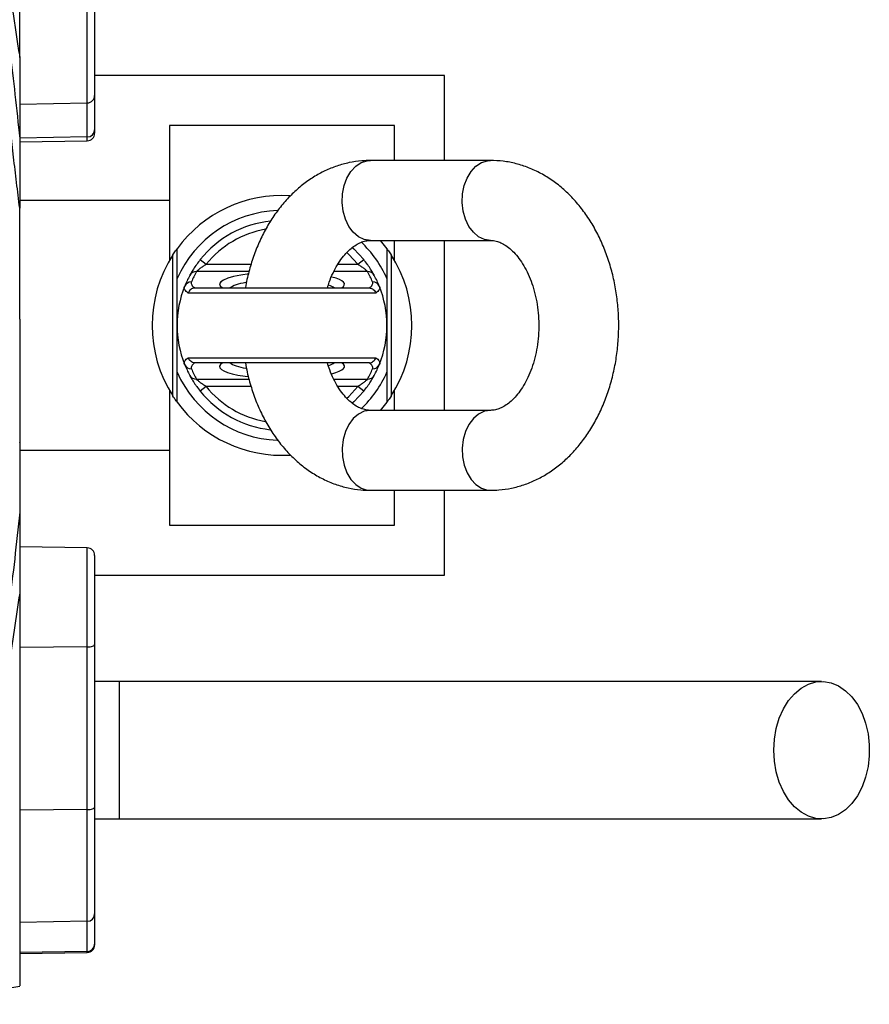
# Model space of a CAD drawing. Header units: millimetres. Extents: x 10 to 1929, y 9 to 917.
# Tile 8 of 9: x 1759 to 1929, y 392 to 589. Entities that reach past the tile are written whole.
import ezdxf

# ---------------------------------------------------------------- set-up
doc = ezdxf.new("R2010")
doc.units = ezdxf.units.MM

msp = doc.modelspace()

# ---------------------------------------------------------------- linework, layer by layer
at = {"color": 8, "linetype": 'Continuous', "lineweight": 25}
for p, q in [((1772.55, 572.64), (1772.55, 592.46)), ((1772.55, 565.83), (1772.55, 572.64)), ((1772.55, 565.07), (1772.55, 565.83)), ((1796.34, 540.35), (1805.35, 540.35)), ((1822.71, 540.35), (1826.7, 540.35)), ((1804.9, 538.88), (1794.38, 538.88)), ((1828.66, 538.88), (1821.9, 538.88)), ((1794.38, 517.35), (1804.93, 517.35)), ((1821.88, 517.35), (1828.66, 517.35)), ((1805.32, 515.88), (1796.34, 515.88)), ((1826.7, 515.88), (1822.69, 515.88)), ((1772.55, 463.78), (1772.55, 483.59)), ((1772.55, 402.64), (1772.55, 402.87))]:
    msp.add_line(p, q, dxfattribs=at)
at = {"color": 7, "linetype": 'Continuous', "lineweight": 25}
for p, q in [((1774.02, 591.94), (1774.02, 574.14)), ((1844.02, 578.12), (1774.02, 578.12)), ((1844.02, 561.12), (1844.02, 578.12)), ((1774.02, 574.14), (1774.02, 567.25)), ((1759.02, 572.41), (1772.55, 572.64)), ((1834.02, 568.12), (1789.02, 568.12)), ((1789.02, 568.12), (1789.02, 541.15)), ((1834.02, 561.12), (1834.02, 568.12)), ((1772.55, 565.83), (1759.02, 565.61)), ((1774.02, 567.25), (1774.02, 566.57)), ((1759.02, 564.83), (1772.55, 565.07)), ((1853.24, 561.12), (1829.2, 561.12)), ((1789.02, 553.12), (1759.02, 553.12)), ((1829.2, 545.12), (1853.24, 545.12)), ((1831.19, 545.12), (1832.52, 543.45)), ((1834.02, 541.15), (1834.02, 545.12)), ((1844.02, 511.12), (1844.02, 545.12)), ((1789.69, 513.99), (1789.69, 542.24)), ((1833.35, 542.24), (1833.35, 513.99)), ((1795.17, 541.29), (1796.34, 540.35)), ((1826.7, 540.35), (1827.87, 541.29)), ((1790.52, 528.12), (1790.52, 537.5)), ((1832.52, 537.5), (1832.52, 528.12)), ((1830.29, 534.58), (1792.75, 534.58)), ((1794.14, 535.62), (1828.9, 535.62)), ((1790.52, 518.74), (1790.52, 528.12)), ((1832.52, 528.12), (1832.52, 518.74)), ((1792.75, 521.66), (1830.29, 521.66)), ((1828.9, 520.62), (1794.14, 520.62)), ((1789.02, 515.09), (1789.02, 488.12)), ((1796.34, 515.88), (1795.17, 514.94)), ((1827.87, 514.94), (1826.7, 515.88)), ((1834.02, 511.12), (1834.02, 515.09)), ((1832.52, 512.79), (1831.19, 511.12)), ((1853.24, 511.12), (1829.2, 511.12)), ((1759.02, 503.12), (1789.02, 503.12)), ((1829.2, 495.12), (1853.24, 495.12)), ((1834.02, 488.12), (1834.02, 495.12)), ((1844.02, 478.12), (1844.02, 495.12)), ((1789.02, 488.12), (1834.02, 488.12)), ((1772.55, 483.59), (1759.02, 483.83)), ((1774.02, 482.09), (1774.02, 464.29)), ((1774.02, 478.12), (1844.02, 478.12)), ((1772.55, 463.78), (1759.02, 463.7)), ((1772.55, 431.23), (1772.55, 463.78)), ((1774.02, 464.29), (1774.02, 431.74)), ((1779.02, 456.87), (1774.02, 456.87)), ((1779.02, 429.37), (1779.02, 456.87)), ((1774.02, 431.74), (1774.02, 410.36)), ((1772.55, 431.23), (1759.02, 431.15)), ((1772.55, 408.88), (1772.55, 431.23)), ((1774.02, 429.37), (1779.02, 429.37)), ((1774.02, 410.36), (1774.02, 404.34)), ((1772.55, 408.88), (1759.02, 408.65)), ((1772.55, 402.87), (1772.55, 408.88)), ((1774.02, 404.34), (1774.02, 404.14)), ((1772.55, 402.87), (1759.02, 402.63)), ((1759.02, 402.41), (1772.55, 402.64))]:
    msp.add_line(p, q, dxfattribs=at)
at = {"color": 8, "linetype": 'Continuous', "lineweight": 25, "flags": 128}
for points in [[(1829.2, 545.12), (1827.98, 545.3), (1826.82, 545.86), (1825.77, 546.75), (1824.89, 547.94), (1824.2, 549.37), (1823.75, 550.98), (1823.55, 552.68), (1823.62, 554.41), (1823.94, 556.08), (1824.52, 557.61), (1825.31, 558.93), (1826.28, 559.97), (1827.39, 560.7), (1828.59, 561.07), (1829.2, 561.12)], [(1853.24, 545.12), (1852.02, 545.3), (1850.86, 545.86), (1849.82, 546.75), (1848.93, 547.94), (1848.24, 549.37), (1847.79, 550.98), (1847.59, 552.68), (1847.66, 554.41), (1847.98, 556.08), (1848.56, 557.61), (1849.35, 558.93), (1850.32, 559.97), (1851.43, 560.7), (1852.63, 561.07), (1853.24, 561.12)], [(1826.7, 540.35), (1824.89, 542.32), (1824.47, 542.69)], [(1824.49, 513.56), (1824.89, 513.92), (1826.7, 515.88)], [(1829.2, 511.12), (1827.98, 510.93), (1826.82, 510.38), (1825.77, 509.49), (1824.89, 508.3), (1824.2, 506.86), (1823.75, 505.26), (1823.55, 503.55), (1823.62, 501.82), (1823.94, 500.16), (1824.52, 498.63), (1825.31, 497.31), (1826.28, 496.26), (1827.39, 495.54), (1828.59, 495.16), (1829.2, 495.12)], [(1853.24, 511.12), (1852.02, 510.93), (1850.86, 510.38), (1849.82, 509.49), (1848.93, 508.3), (1848.24, 506.86), (1847.79, 505.26), (1847.59, 503.55), (1847.66, 501.82), (1847.98, 500.16), (1848.56, 498.63), (1849.35, 497.31), (1850.32, 496.26), (1851.43, 495.54), (1852.63, 495.16), (1853.24, 495.12)]]:
    msp.add_lwpolyline(points, dxfattribs=at)
at = {"color": 7, "linetype": 'Continuous', "lineweight": 25, "flags": 128}
for points in [[(1825.58, 543.71), (1825.91, 543.41), (1827.87, 541.29)], [(1792.75, 534.58), (1792.52, 534.74), (1792.33, 534.91), (1792.18, 535.07), (1792.07, 535.24), (1792, 535.41), (1791.96, 535.57), (1791.97, 535.74), (1792.02, 535.91)], [(1793.41, 536.83), (1793.37, 536.67), (1793.36, 536.52), (1793.39, 536.37), (1793.45, 536.21), (1793.55, 536.06), (1793.68, 535.91), (1793.85, 535.76), (1794.05, 535.61)], [(1828.99, 535.61), (1829.19, 535.76), (1829.36, 535.91), (1829.49, 536.06), (1829.59, 536.21), (1829.65, 536.37), (1829.68, 536.52), (1829.67, 536.67), (1829.63, 536.83)], [(1831.02, 535.91), (1831.07, 535.74), (1831.08, 535.57), (1831.04, 535.41), (1830.97, 535.24), (1830.86, 535.07), (1830.71, 534.91), (1830.52, 534.74), (1830.29, 534.58)], [(1792.02, 520.32), (1791.97, 520.49), (1791.96, 520.66), (1792, 520.83), (1792.07, 521), (1792.18, 521.16), (1792.33, 521.33), (1792.52, 521.49), (1792.75, 521.66)], [(1794.05, 520.62), (1793.85, 520.47), (1793.68, 520.32), (1793.55, 520.17), (1793.45, 520.02), (1793.39, 519.87), (1793.36, 519.71), (1793.37, 519.56), (1793.41, 519.41)], [(1829.63, 519.41), (1829.67, 519.56), (1829.68, 519.71), (1829.65, 519.87), (1829.59, 520.02), (1829.49, 520.17), (1829.36, 520.32), (1829.19, 520.47), (1828.99, 520.62)], [(1830.29, 521.66), (1830.52, 521.49), (1830.71, 521.33), (1830.86, 521.16), (1830.97, 521), (1831.04, 520.83), (1831.08, 520.66), (1831.07, 520.49), (1831.02, 520.32)], [(1827.87, 514.94), (1825.91, 512.83), (1825.59, 512.53)], [(1772.55, 463.78), (1772.83, 463.79), (1773.11, 463.82), (1773.37, 463.87), (1773.59, 463.93), (1773.77, 464.01), (1773.91, 464.1), (1773.99, 464.19), (1774.02, 464.29)], [(1909.96, 443.12), (1910.09, 445.32), (1910.46, 447.47), (1911.06, 449.51), (1911.88, 451.38), (1912.9, 453.03), (1914.1, 454.43), (1915.43, 455.54), (1916.87, 456.32), (1918.38, 456.77), (1919.92, 456.86), (1921.45, 456.59), (1922.93, 455.97), (1924.32, 455.03), (1925.59, 453.77), (1926.7, 452.24), (1927.62, 450.47), (1928.34, 448.51), (1928.83, 446.41), (1929.07, 444.22), (1929.07, 442.01), (1928.83, 439.83), (1928.34, 437.73), (1927.62, 435.77), (1926.7, 434), (1925.59, 432.47), (1924.32, 431.21), (1922.93, 430.26), (1921.45, 429.65), (1919.92, 429.38), (1918.38, 429.47), (1916.87, 429.91), (1915.43, 430.69), (1914.1, 431.8), (1912.9, 433.2), (1911.88, 434.86), (1911.06, 436.73), (1910.46, 438.76), (1910.09, 440.91), (1909.96, 443.12)], [(1772.55, 431.23), (1772.83, 431.24), (1773.11, 431.27), (1773.37, 431.32), (1773.59, 431.38), (1773.77, 431.46), (1773.91, 431.55), (1773.99, 431.64), (1774.02, 431.74)]]:
    msp.add_lwpolyline(points, dxfattribs=at)
at = {"color": 7, "linetype": 'Continuous', "lineweight": 25}
for centre, radius, start, end in [((1772.52, 574.14), 1.5, 271, 0), ((1772.56, 567.29), 1.46, 269.4868, 358.477), ((1772.52, 566.57), 1.5, 271, 0), ((1811.52, 528.12), 26, 86.4715, 143.8711), ((1811.52, 528.12), 23, 92.2151, 155.9294), ((1811.52, 528.12), 21, 96.225, 141.1334), ((1811.52, 528.12), 23, 24.0706, 46.5198), ((1811.52, 528.12), 26, 147.0962, 212.9038), ((1811.52, 528.12), 26, 327.0962, 32.9038), ((1811.52, 528.12), 21, 151.5435, 158.2186), ((1794.34, 537.42), 1.46, 88.5049, 151.2533), ((1811.52, 529.59), 19.5, 151.5435, 158.2186), ((1811.52, 529.59), 19.5, 21.7814, 28.4565), ((1828.7, 537.42), 1.46, 28.7467, 91.4951), ((1811.52, 528.12), 21, 21.7814, 28.4565), ((1811.52, 528.12), 21, 158.2186, 201.7814), ((1793.38, 535.36), 1.47, 88.7647, 157.8843), ((1829.66, 535.36), 1.47, 22.1157, 91.2353), ((1811.52, 528.12), 21, 338.2186, 21.7814), ((1793.38, 520.88), 1.47, 202.1157, 271.2353), ((1811.52, 528.12), 21, 201.7814, 208.4565), ((1829.66, 520.88), 1.47, 268.7647, 337.8843), ((1811.52, 528.12), 21, 331.5435, 338.2186), ((1811.52, 528.12), 23, 204.0706, 267.6118), ((1811.52, 526.64), 19.5, 201.7814, 208.4565), ((1811.52, 528.12), 23, 313.542, 335.9294), ((1811.52, 526.64), 19.5, 331.5435, 338.2186), ((1794.34, 518.81), 1.46, 208.7467, 271.4951), ((1828.7, 518.81), 1.46, 268.5049, 331.2533), ((1811.52, 528.12), 21, 218.8666, 263.5924), ((1811.52, 528.12), 26, 216.1289, 273.545), ((1772.52, 482.09), 1.5, 0, 89), ((1772.53, 410.37), 1.49, 270.5546, 359.5683), ((1772.53, 404.35), 1.49, 270.5546, 359.5683), ((1772.52, 404.14), 1.5, 271, 0)]:
    msp.add_arc(centre, radius, start, end, dxfattribs=at)
at = {"color": 8, "linetype": 'Continuous', "lineweight": 25}
for start, end in [(99.6935, 141.1334), (218.8666, 260.0684)]:
    msp.add_arc((1811.52, 528.12), 19.5, start, end, dxfattribs=at)
for centre, major_axis, ratio, start_param, end_param in [((1811.52, 536.34), (12.5, 0), 0.194444, 2.12449, 3.443242), ((1811.52, 534.87), (11, 0), 0.22096, 2.286894, 2.827765), ((1811.52, 534.87), (11, 0), 0.22096, 0.313827, 0.549193), ((1811.52, 536.34), (12.5, 0), 0.194444, 5.981536, 6.926155), ((1811.52, 519.9), (12.5, 0), 0.194444, 2.839943, 3.9292), ((1811.52, 521.37), (11, 0), 0.22096, 3.45542, 3.997985), ((1811.52, 521.37), (11, 0), 0.22096, 5.731533, 5.969358), ((1811.52, 519.9), (12.5, 0), 0.194444, 5.633602, 6.584835)]:
    msp.add_ellipse(centre, major_axis=major_axis, ratio=ratio, start_param=start_param, end_param=end_param, dxfattribs=at)
at = {"color": 7, "linetype": 'Continuous', "lineweight": 25}
msp.add_ellipse((1811.52, 519.9), major_axis=(12.5, 0), ratio=0.194444, start_param=3.9292, end_param=4.134734, dxfattribs=at)
for points, knots in [([(1733.49, 662.08), (1733.54, 662.04), (1733.58, 662), (1733.66, 661.92), (1733.79, 661.8), (1734.09, 661.51), (1734.35, 661.26), (1734.86, 660.73), (1735.2, 660.36), (1736.22, 659.2), (1736.89, 658.35), (1737.89, 656.95), (1738.22, 656.47), (1738.87, 655.47), (1739.2, 654.95), (1740.17, 653.35), (1740.81, 652.22), (1742.68, 648.61), (1743.89, 645.93), (1745.65, 641.52), (1746.23, 639.98), (1747.08, 637.56), (1747.36, 636.74), (1747.92, 635.07), (1748.19, 634.21), (1749.56, 629.85), (1750.59, 626.14), (1752.06, 620.25), (1752.54, 618.23), (1753.23, 615.13), (1753.46, 614.08), (1753.91, 611.95), (1754.13, 610.87), (1755.22, 605.42), (1756.02, 600.9), (1757.17, 593.87), (1757.54, 591.49), (1758.09, 587.86), (1758.28, 586.64), (1758.65, 584.18), (1758.83, 582.94), (1759.02, 581.7)], [0, 0, 0, 0, 0.003906, 0.003906, 0.007812, 0.015625, 0.03125, 0.03125, 0.0625, 0.0625, 0.125, 0.125, 0.15625, 0.15625, 0.1875, 0.1875, 0.25, 0.25, 0.375, 0.375, 0.4375, 0.4375, 0.46875, 0.46875, 0.5, 0.5, 0.625, 0.625, 0.6875, 0.6875, 0.71875, 0.71875, 0.75, 0.75, 0.875, 0.875, 0.9375, 0.9375, 0.96875, 0.96875, 1, 1, 1, 1]), ([(1759.02, 581.7), (1759.02, 584.45), (1759.02, 590.69), (1759.02, 599.98), (1759.02, 609.58), (1759.02, 618.64), (1759.02, 627.03), (1759.02, 634.6), (1759.02, 641.4), (1759.02, 647.43), (1759.02, 652.24), (1759.02, 655.8), (1759.02, 658.2), (1759.02, 659.61), (1759.02, 660.33), (1759.02, 660.26), (1759.02, 660.24)], [0, 0, 0, 0, 0.065689, 0.149375, 0.23306, 0.319175, 0.405291, 0.489012, 0.572733, 0.658888, 0.745043, 0.813662, 0.868859, 0.924184, 0.979381, 1, 1, 1, 1]), ([(1759.02, 581.7), (1759.02, 579.04), (1759.02, 576.36), (1759.02, 570.96), (1759.02, 568.24), (1759.02, 565.51)], [0, 0, 0, 0, 0.5, 0.5, 1, 1, 1, 1]), ([(1759.02, 551.57), (1758.8, 553.29), (1758.6, 555.01), (1758.19, 558.42), (1757.99, 560.12), (1757.4, 565.17), (1757, 568.49), (1756.59, 571.77)], [0, 0, 0, 0, 0.25, 0.25, 0.5, 0.5, 1, 1, 1, 1]), ([(1759.02, 565.51), (1759.02, 564.38), (1759.02, 563.24), (1759.02, 560.95), (1759.02, 559.79), (1759.02, 556.3), (1759.02, 553.95), (1759.02, 551.57)], [0, 0, 0, 0, 0.25, 0.25, 0.5, 0.5, 1, 1, 1, 1]), ([(1829.2, 561.12), (1828.63, 561.1), (1827.21, 561.07), (1824.96, 560.73), (1822.49, 560.05), (1820.1, 559.08), (1817.8, 557.82), (1815.61, 556.27), (1813.54, 554.46), (1811.62, 552.39), (1809.87, 550.07), (1808.3, 547.53), (1806.93, 544.8), (1805.77, 541.9), (1804.87, 538.86), (1804.34, 536.75), (1804.19, 535.65), (1804.18, 535.62)], [0, 0, 0, 0, 0.046922, 0.116551, 0.186169, 0.256117, 0.326702, 0.398157, 0.470614, 0.544085, 0.618473, 0.693596, 0.769242, 0.845208, 0.921335, 0.997505, 1, 1, 1, 1]), ([(1853.24, 495.12), (1853.81, 495.13), (1855.23, 495.17), (1857.47, 495.51), (1859.94, 496.18), (1862.34, 497.15), (1864.64, 498.42), (1866.83, 499.96), (1868.89, 501.77), (1870.81, 503.85), (1872.57, 506.17), (1874.14, 508.7), (1875.51, 511.44), (1876.66, 514.33), (1877.59, 517.37), (1878.28, 520.5), (1878.73, 523.71), (1878.94, 526.96), (1878.91, 530.22), (1878.63, 533.47), (1878.1, 536.67), (1877.33, 539.79), (1876.33, 542.82), (1875.09, 545.71), (1873.62, 548.44), (1871.93, 550.97), (1870.04, 553.28), (1867.97, 555.33), (1865.73, 557.1), (1863.37, 558.56), (1860.91, 559.7), (1858.39, 560.52), (1855.82, 561.02), (1854.1, 561.09), (1853.24, 561.12)], [0, 0, 0, 0, 0.019933, 0.0495121, 0.0790867, 0.1088014, 0.1387867, 0.1691418, 0.1999222, 0.2311338, 0.2627345, 0.2946478, 0.3267828, 0.359054, 0.3913938, 0.4237518, 0.4561144, 0.4884834, 0.5208709, 0.553294, 0.5857667, 0.6183068, 0.6509257, 0.683623, 0.7163756, 0.74912, 0.7817689, 0.8142089, 0.8463166, 0.8779856, 0.9091533, 0.939816, 0.9700291, 1, 1, 1, 1]), ([(1820.62, 535.62), (1820.68, 535.83), (1820.92, 536.73), (1821.51, 538.16), (1822.36, 539.87), (1823.31, 541.35), (1824.32, 542.58), (1825.35, 543.55), (1826.36, 544.28), (1827.34, 544.77), (1828.29, 545.06), (1828.89, 545.1), (1829.2, 545.12)], [0, 0, 0, 0, 0.031578, 0.134872, 0.237608, 0.339949, 0.442268, 0.545143, 0.649789, 0.758286, 0.874181, 1, 1, 1, 1]), ([(1853.24, 545.12), (1853.36, 545.11), (1853.81, 545.1), (1854.56, 544.96), (1855.55, 544.57), (1856.57, 543.95), (1857.63, 543.07), (1858.7, 541.9), (1859.7, 540.49), (1860.61, 538.86), (1861.4, 537.02), (1862.05, 535.01), (1862.53, 532.86), (1862.83, 530.62), (1862.95, 528.32), (1862.87, 526.02), (1862.6, 523.76), (1862.15, 521.59), (1861.53, 519.56), (1860.76, 517.69), (1859.88, 516.04), (1858.92, 514.61), (1857.9, 513.43), (1856.88, 512.51), (1855.87, 511.84), (1854.9, 511.39), (1854.03, 511.15), (1853.49, 511.13), (1853.24, 511.12)], [0, 0, 0, 0, 0.018652, 0.066585, 0.10846, 0.147267, 0.188496, 0.227844, 0.266342, 0.304556, 0.342743, 0.381007, 0.419405, 0.457931, 0.496544, 0.535186, 0.57378, 0.612247, 0.650534, 0.68861, 0.726487, 0.764242, 0.802019, 0.840076, 0.878914, 0.919389, 0.96297, 1, 1, 1, 1]), ([(1789.69, 542.24), (1789.78, 542.39), (1789.88, 542.52), (1790.05, 542.79), (1790.14, 542.92), (1790.26, 543.09), (1790.3, 543.14), (1790.37, 543.24), (1790.4, 543.29), (1790.49, 543.4), (1790.52, 543.45), (1790.52, 543.45)], [0, 0, 0, 0, 0.25, 0.25, 0.5, 0.5, 0.625, 0.625, 0.75, 0.75, 1, 1, 1, 1]), ([(1790.52, 537.5), (1790.52, 538.53), (1790.52, 539.54), (1790.52, 541.52), (1790.52, 542.49), (1790.52, 543.45)], [0, 0, 0, 0, 0.5, 0.5, 1, 1, 1, 1]), ([(1832.52, 543.45), (1832.52, 543.45), (1832.53, 543.44), (1832.56, 543.39), (1832.58, 543.36), (1832.66, 543.25), (1832.74, 543.15), (1832.9, 542.92), (1832.98, 542.79), (1833.16, 542.52), (1833.26, 542.39), (1833.35, 542.24)], [0, 0, 0, 0, 0.125, 0.125, 0.25, 0.25, 0.5, 0.5, 0.75, 0.75, 1, 1, 1, 1]), ([(1795.17, 541.29), (1794.91, 540.98), (1794.67, 540.65), (1794.21, 540.01), (1793.99, 539.69), (1793.71, 539.25), (1793.62, 539.1), (1793.46, 538.83), (1793.39, 538.71), (1793.26, 538.49), (1793.2, 538.39), (1793.11, 538.23), (1793.08, 538.17), (1793.06, 538.12)], [0, 0, 0, 0, 0.25, 0.25, 0.5, 0.5, 0.625, 0.625, 0.75, 0.75, 0.875, 0.875, 1, 1, 1, 1]), ([(1794.38, 538.88), (1794.4, 538.9), (1794.44, 538.94), (1794.54, 539.03), (1794.6, 539.09), (1794.81, 539.26), (1794.98, 539.4), (1795.34, 539.68), (1795.53, 539.82), (1795.92, 540.09), (1796.13, 540.22), (1796.34, 540.35)], [0, 0, 0, 0, 0.125, 0.125, 0.25, 0.25, 0.5, 0.5, 0.75, 0.75, 1, 1, 1, 1]), ([(1826.7, 540.35), (1826.91, 540.22), (1827.11, 540.09), (1827.51, 539.82), (1827.7, 539.68), (1828.06, 539.4), (1828.23, 539.27), (1828.44, 539.09), (1828.5, 539.03), (1828.6, 538.94), (1828.64, 538.9), (1828.66, 538.88)], [0, 0, 0, 0, 0.25, 0.25, 0.5, 0.5, 0.75, 0.75, 0.875, 0.875, 1, 1, 1, 1]), ([(1829.98, 538.12), (1829.96, 538.17), (1829.93, 538.23), (1829.84, 538.39), (1829.78, 538.49), (1829.65, 538.71), (1829.58, 538.84), (1829.42, 539.1), (1829.33, 539.25), (1829.14, 539.55), (1829.04, 539.7), (1828.83, 540.01), (1828.71, 540.18), (1828.37, 540.66), (1828.13, 540.98), (1827.87, 541.29)], [0, 0, 0, 0, 0.125, 0.125, 0.25, 0.25, 0.375, 0.375, 0.5, 0.5, 0.625, 0.625, 0.75, 0.75, 1, 1, 1, 1]), ([(1794.05, 535.61), (1793.91, 535.61), (1793.77, 535.57), (1793.5, 535.47), (1793.37, 535.39), (1793.14, 535.21), (1793.04, 535.1), (1792.87, 534.86), (1792.8, 534.72), (1792.75, 534.58)], [0, 0, 0, 0, 0.25, 0.25, 0.5, 0.5, 0.75, 0.75, 1, 1, 1, 1]), ([(1828.99, 535.61), (1829.13, 535.61), (1829.27, 535.57), (1829.54, 535.47), (1829.67, 535.39), (1829.9, 535.21), (1830, 535.1), (1830.17, 534.86), (1830.24, 534.72), (1830.29, 534.58)], [0, 0, 0, 0, 0.25, 0.25, 0.5, 0.5, 0.75, 0.75, 1, 1, 1, 1]), ([(1759.02, 528.46), (1759.02, 528.35), (1759.02, 528.23), (1759.02, 528.12), (1759.02, 528.11), (1759.02, 528.11)], [0.4996129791, 0.4996129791, 0.4996129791, 0.4996129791, 0.5, 0.5, 0.5000058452, 0.5000058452, 0.5000058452, 0.5000058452]), ([(1794.05, 520.62), (1793.91, 520.63), (1793.77, 520.66), (1793.5, 520.77), (1793.37, 520.84), (1793.14, 521.02), (1793.04, 521.13), (1792.87, 521.38), (1792.8, 521.51), (1792.75, 521.66)], [0, 0, 0, 0, 0.25, 0.25, 0.5, 0.5, 0.75, 0.75, 1, 1, 1, 1]), ([(1804.21, 520.62), (1804.32, 520), (1804.61, 518.31), (1805.35, 515.64), (1806.41, 512.65), (1807.71, 509.8), (1809.24, 507.12), (1810.98, 504.64), (1812.92, 502.39), (1815.04, 500.41), (1817.31, 498.72), (1819.7, 497.34), (1822.18, 496.28), (1824.72, 495.56), (1827.07, 495.18), (1828.56, 495.13), (1829.2, 495.12)], [0, 0, 0, 0, 0.044736, 0.121398, 0.198248, 0.275277, 0.352403, 0.429463, 0.506233, 0.582435, 0.657782, 0.732047, 0.805114, 0.877014, 0.947909, 1, 1, 1, 1]), ([(1829.2, 511.12), (1829.07, 511.12), (1828.63, 511.13), (1827.88, 511.28), (1826.89, 511.67), (1825.86, 512.28), (1824.8, 513.16), (1823.74, 514.33), (1822.73, 515.74), (1821.83, 517.38), (1821.11, 519.01), (1820.76, 520.15), (1820.62, 520.62)], [0, 0, 0, 0, 0.050544, 0.180438, 0.293914, 0.399079, 0.510804, 0.617435, 0.721758, 0.825316, 0.928799, 1, 1, 1, 1]), ([(1828.99, 520.62), (1829.13, 520.63), (1829.27, 520.66), (1829.54, 520.77), (1829.67, 520.84), (1829.9, 521.02), (1830, 521.13), (1830.17, 521.38), (1830.24, 521.51), (1830.29, 521.66)], [0, 0, 0, 0, 0.25, 0.25, 0.5, 0.5, 0.75, 0.75, 1, 1, 1, 1]), ([(1832.52, 518.74), (1832.52, 517.7), (1832.52, 516.69), (1832.52, 514.71), (1832.52, 513.74), (1832.52, 512.79)], [0, 0, 0, 0, 0.5, 0.5, 1, 1, 1, 1]), ([(1793.06, 518.11), (1793.08, 518.07), (1793.11, 518.01), (1793.2, 517.84), (1793.26, 517.74), (1793.39, 517.52), (1793.46, 517.4), (1793.62, 517.13), (1793.71, 516.99), (1793.9, 516.69), (1794, 516.53), (1794.21, 516.22), (1794.33, 516.06), (1794.67, 515.58), (1794.91, 515.26), (1795.17, 514.94)], [0, 0, 0, 0, 0.125, 0.125, 0.25, 0.25, 0.375, 0.375, 0.5, 0.5, 0.625, 0.625, 0.75, 0.75, 1, 1, 1, 1]), ([(1796.34, 515.88), (1796.13, 516.01), (1795.93, 516.14), (1795.53, 516.41), (1795.34, 516.56), (1794.98, 516.83), (1794.81, 516.97), (1794.6, 517.15), (1794.54, 517.2), (1794.44, 517.29), (1794.4, 517.33), (1794.38, 517.35)], [0, 0, 0, 0, 0.25, 0.25, 0.5, 0.5, 0.75, 0.75, 0.875, 0.875, 1, 1, 1, 1]), ([(1828.66, 517.35), (1828.64, 517.33), (1828.6, 517.29), (1828.5, 517.2), (1828.44, 517.15), (1828.23, 516.97), (1828.06, 516.83), (1827.7, 516.56), (1827.51, 516.42), (1827.12, 516.14), (1826.91, 516.01), (1826.7, 515.88)], [0, 0, 0, 0, 0.125, 0.125, 0.25, 0.25, 0.5, 0.5, 0.75, 0.75, 1, 1, 1, 1]), ([(1827.87, 514.94), (1828.13, 515.26), (1828.37, 515.58), (1828.83, 516.22), (1829.05, 516.54), (1829.33, 516.99), (1829.42, 517.13), (1829.58, 517.4), (1829.65, 517.53), (1829.78, 517.75), (1829.84, 517.85), (1829.93, 518.01), (1829.96, 518.07), (1829.98, 518.11)], [0, 0, 0, 0, 0.25, 0.25, 0.5, 0.5, 0.625, 0.625, 0.75, 0.75, 0.875, 0.875, 1, 1, 1, 1]), ([(1790.52, 512.79), (1790.52, 512.79), (1790.51, 512.8), (1790.48, 512.84), (1790.46, 512.87), (1790.38, 512.98), (1790.3, 513.09), (1790.14, 513.32), (1790.06, 513.44), (1789.88, 513.71), (1789.78, 513.85), (1789.69, 513.99)], [0, 0, 0, 0, 0.125, 0.125, 0.25, 0.25, 0.5, 0.5, 0.75, 0.75, 1, 1, 1, 1]), ([(1833.35, 513.99), (1833.26, 513.85), (1833.16, 513.71), (1832.99, 513.45), (1832.9, 513.32), (1832.78, 513.15), (1832.74, 513.09), (1832.67, 512.99), (1832.63, 512.95), (1832.55, 512.83), (1832.52, 512.79), (1832.52, 512.79)], [0, 0, 0, 0, 0.25, 0.25, 0.5, 0.5, 0.625, 0.625, 0.75, 0.75, 1, 1, 1, 1]), ([(1759.02, 504.61), (1759.02, 502.24), (1759.02, 499.89), (1759.02, 496.42), (1759.02, 495.26), (1759.02, 492.98), (1759.02, 491.85), (1759.02, 490.73)], [0, 0, 0, 0, 0.5, 0.5, 0.75, 0.75, 1, 1, 1, 1]), ([(1759.02, 490.73), (1759.02, 488), (1759.02, 485.28), (1759.02, 479.87), (1759.02, 477.19), (1759.02, 474.52)], [0, 0, 0, 0, 0.5, 0.5, 1, 1, 1, 1]), ([(1759.02, 474.53), (1758.64, 472.04), (1758.28, 469.58), (1757.54, 464.74), (1757.17, 462.36), (1756.02, 455.34), (1755.22, 450.82), (1754.13, 445.39), (1753.91, 444.31), (1753.46, 442.18), (1753.23, 441.13), (1752.54, 438.01), (1752.06, 435.98), (1750.59, 430.09), (1749.56, 426.39), (1747.93, 421.18), (1747.37, 419.51), (1746.52, 417.08), (1746.23, 416.28), (1745.65, 414.73), (1745.36, 413.97), (1743.88, 410.26), (1742.66, 407.59), (1740.16, 402.78), (1738.87, 400.66), (1736.89, 397.89), (1736.22, 397.04), (1735.21, 395.87), (1734.86, 395.5), (1734.35, 394.98), (1734.09, 394.72), (1733.79, 394.44), (1733.66, 394.32), (1733.58, 394.24), (1733.54, 394.2), (1733.49, 394.16)], [0, 0, 0, 0, 0.0625, 0.0625, 0.125, 0.125, 0.25, 0.25, 0.28125, 0.28125, 0.3125, 0.3125, 0.375, 0.375, 0.5, 0.5, 0.5625, 0.5625, 0.59375, 0.59375, 0.625, 0.625, 0.75, 0.75, 0.875, 0.875, 0.9375, 0.9375, 0.96875, 0.96875, 0.984375, 0.992187, 0.996094, 0.996094, 1, 1, 1, 1]), ([(1759.02, 474.52), (1759.02, 472.23), (1759.02, 463.72), (1759.02, 449.74), (1759.02, 433.79), (1759.02, 419.94), (1759.02, 408.52), (1759.02, 402.73), (1759.02, 400.34)], [0.1307275, 0.1307275, 0.1307275, 0.1307275, 0.1487372, 0.1983163, 0.2478954, 0.2974745, 0.3470536, 0.3966326, 0.3966326, 0.3966326, 0.3966326]), ([(1919.53, 456.87), (1916.6, 456.87), (1910.78, 456.87), (1902, 456.87), (1893.12, 456.87), (1884.07, 456.87), (1874.71, 456.87), (1864.97, 456.87), (1855.23, 456.87), (1845.58, 456.87), (1836.1, 456.87), (1826.44, 456.87), (1815.71, 456.87), (1804, 456.87), (1791.42, 456.87), (1783.12, 456.87), (1779.02, 456.87)], [0, 0, 0, 0, 0.0796443, 0.1580089, 0.2351239, 0.3110145, 0.3856143, 0.4590054, 0.5312519, 0.593311, 0.6542603, 0.7143009, 0.773508, 0.8508698, 0.9263194, 1, 1, 1, 1]), ([(1779.02, 429.37), (1781.55, 429.37), (1786.82, 429.37), (1795.03, 429.37), (1803.84, 429.37), (1812.51, 429.37), (1820.92, 429.37), (1828.96, 429.37), (1837.21, 429.37), (1845.96, 429.37), (1855.1, 429.37), (1864.53, 429.37), (1873.84, 429.37), (1883.02, 429.37), (1892.1, 429.37), (1901.17, 429.37), (1910.32, 429.37), (1916.43, 429.37), (1919.53, 429.37)], [0, 0, 0, 0, 0.045521, 0.094717, 0.147611, 0.204275, 0.251456, 0.300858, 0.352419, 0.406213, 0.470225, 0.53729, 0.607172, 0.679907, 0.755587, 0.834151, 0.915609, 1, 1, 1, 1]), ([(1759.02, 400.34), (1759.02, 399.75), (1759.02, 398.58), (1759.02, 397.29), (1759.02, 396.41), (1759.02, 395.91), (1759.02, 395.97), (1759.02, 395.99)], [0, 0, 0, 0, 0.22008, 0.440161, 0.664876, 0.889591, 1, 1, 1, 1]), ([(1731.39, 392.27), (1732.09, 392.37), (1735.23, 392.81), (1741.23, 393.6), (1749.75, 394.71), (1755.8, 395.48), (1759.02, 395.89)], [0, 0, 0, 0, 0.075402, 0.341304, 0.649487, 1, 1, 1, 1])]:
    msp.add_open_spline(points, degree=3, knots=knots, dxfattribs=at)
at = {"color": 8, "linetype": 'Continuous', "lineweight": 25}
for points, knots in [([(1742.97, 644.29), (1743.25, 643.64), (1744.47, 640.78), (1746.45, 634.87), (1748.66, 627.39), (1750.49, 620.16), (1751.95, 613.68), (1753.25, 607.16), (1754.11, 602.35), (1755, 597.04), (1755.91, 591.18), (1757.04, 582.89), (1758.1, 574.34), (1758.71, 568.46), (1759.02, 565.51)], [0, 0, 0, 0, 0.0368057, 0.1621723, 0.2836443, 0.3715562, 0.4598091, 0.5368931, 0.614208, 0.6322924, 0.7235313, 0.8151395, 0.9073769, 1, 1, 1, 1]), ([(1759.02, 490.73), (1758.69, 487.61), (1758.04, 481.37), (1756.9, 472.23), (1755.66, 463.3), (1754.17, 454.02), (1752.42, 444.69), (1750.38, 435.51), (1748.16, 426.97), (1745.73, 419.18), (1743.84, 413.75), (1742.73, 411.29), (1742.54, 410.88)], [0, 0, 0, 0, 0.0961945, 0.1923904, 0.2904229, 0.3884517, 0.5078044, 0.6232275, 0.7386515, 0.8573997, 0.9761498, 1, 1, 1, 1])]:
    msp.add_open_spline(points, degree=3, knots=knots, dxfattribs=at)
at = {"color": 7, "linetype": 'Continuous', "lineweight": 25}
for points in [[(1759.02, 529.39), (1759.02, 536.85), (1759.02, 544.27), (1759.02, 551.57)], [(1832.52, 543.45), (1832.52, 541.53), (1832.52, 539.56), (1832.52, 537.5)], [(1794.05, 535.61), (1794.08, 535.62), (1794.11, 535.62), (1794.14, 535.62)], [(1828.9, 535.62), (1828.93, 535.62), (1828.96, 535.62), (1828.99, 535.61)], [(1759.02, 529.39), (1759.02, 529.08), (1759.02, 528.77), (1759.02, 528.46)], [(1759.02, 528.11), (1759.02, 520.23), (1759.02, 512.38), (1759.02, 504.66)], [(1794.14, 520.62), (1794.11, 520.62), (1794.08, 520.62), (1794.05, 520.62)], [(1828.99, 520.62), (1828.96, 520.62), (1828.93, 520.62), (1828.9, 520.62)], [(1790.52, 512.79), (1790.52, 514.71), (1790.52, 516.68), (1790.52, 518.74)], [(1759.02, 504.61), (1759.02, 504.62), (1759.02, 504.64), (1759.02, 504.66)]]:
    msp.add_open_spline(points, degree=3, dxfattribs=at)

doc.saveas('drawing.dxf')
